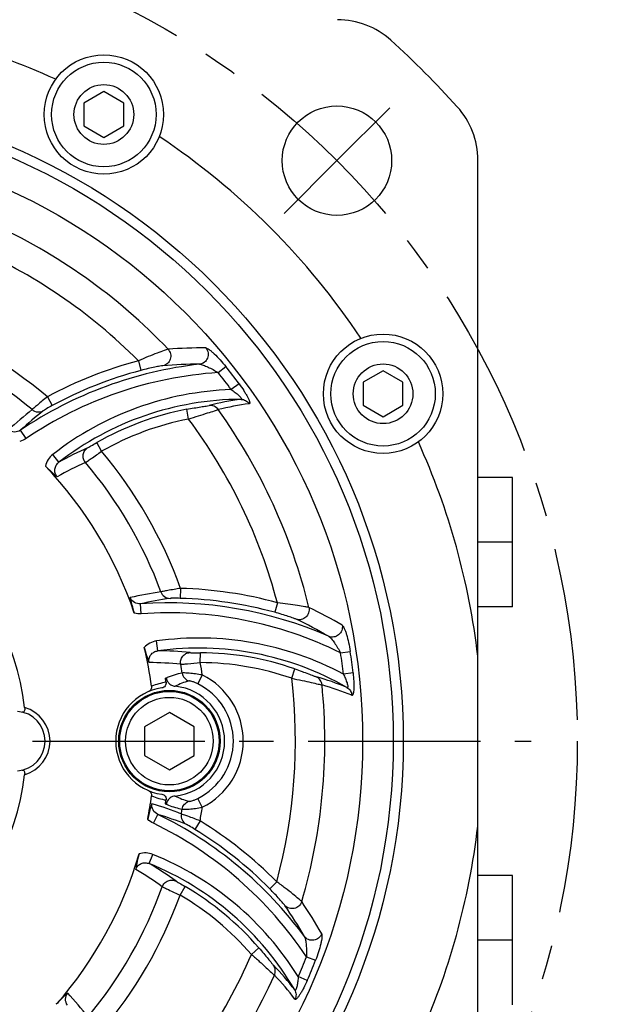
# Model space of a CAD drawing. Header units: millimetres. Extents: x 0 to 420, y 0 to 297.
# Tile 38 of 40: x 351 to 380, y 180 to 229. Entities that reach past the tile are written whole.
import ezdxf
from ezdxf.enums import TextEntityAlignment as Align

# ---------------------------------------------------------------- set-up
doc = ezdxf.new("R2010")
doc.units = ezdxf.units.MM
doc.header["$LTSCALE"] = 23.1
doc.linetypes.add('CENTER', pattern=[0.6, 0.375, -0.075, 0.075, -0.075])
doc.layers.get('0').update_dxf_attribs({"linetype": 'CONTINUOUS'})
for name, color, linetype in [('AXIS', 7, 'CONTINUOUS'), ('COMPONENTS', 7, 'CONTINUOUS'), ('DIMENSION', 7, 'CONTINUOUS')]:
    doc.layers.add(name, color=color, linetype=linetype)
doc.styles.get("Standard").update_dxf_attribs({"font": 'arial.ttf'})
doc.styles.add('TEXTSTYLE_4', font='gdt')
doc.dimstyles.new('DIMSTYLE_5', dxfattribs={"dimtxt": 3, "dimasz": 3, "dimexe": 0.18, "dimexo": 0.0625, "dimgap": 0.09, "dimtad": 1, "dimdec": 3, "dimlfac": 2, "dimdsep": 46, "dimtxsty": 'STANDARD', "dimblk": '_FILLED', "dimblk1": '_FILLED', "dimblk2": '_FILLED', "dimcen": 0.09, "dimadec": 0, "dimazin": 0, "dimtp": 0.5, "dimtm": 0.5, "dimtfac": 1, "dimtdec": 3, "dimtofl": 0, "dimtmove": 0, "dimatfit": 3, "dimldrblk": '_FILLED', "dimfxl": 1, "dimtolj": 1, "dimarcsym": 0})
doc.dimstyles.new('DIMSTYLE_8', dxfattribs={"dimtxt": 3, "dimasz": 3, "dimexe": 0.18, "dimexo": 0.0625, "dimgap": 0.09, "dimtad": 1, "dimtih": 1, "dimtoh": 1, "dimlfac": 2, "dimdsep": 46, "dimtxsty": 'STANDARD', "dimblk": '_FILLED', "dimblk1": '_FILLED', "dimblk2": '_FILLED', "dimcen": 0.09, "dimadec": 0, "dimazin": 0, "dimtol": 1, "dimtp": 0.2, "dimtm": 0.2, "dimtfac": 1, "dimtofl": 0, "dimtmove": 0, "dimatfit": 3, "dimldrblk": '_FILLED', "dimfxl": 1, "dimtolj": 1, "dimarcsym": 0})

# ---------------------------------------------------------------- blocks, each defined once
blk = doc.blocks.new('_FILLED')
at = {"color": 0, "linetype": 'BYBLOCK'}
blk.add_solid([(0, 0), (-1, 0.2), (-1, -0.2)], dxfattribs=at)
blk = doc.blocks.new('*D11')
at = {"layer": 'DIMENSION', "color": 2, "linetype": 'CONTINUOUS'}
for p, q in [((347.395, 259.751), (389.395, 259.751)), ((387.395, 259.751), (387.395, 208.126)), ((387.395, 156.501), (387.395, 208.126)), ((368.587, 156.501), (389.395, 156.501))]:
    blk.add_line(p, q, dxfattribs=at)
at = {"layer": 'DIMENSION', "color": 2, "linetype": 'CONTINUOUS', "xscale": 3, "yscale": 3, "zscale": 3}
for p, rotation in [((387.395, 259.751), 90), ((387.395, 156.501), 270)]:
    blk.add_blockref('_FILLED', p, dxfattribs=dict(at, rotation=rotation))
at = {"layer": 'DIMENSION', "color": 2, "linetype": 'CONTINUOUS', "insert": (383.645, 208.126), "char_height": 3, "width": 10.48327, "attachment_point": 2, "rotation": 90, "line_spacing_factor": 0.9}
blk.add_mtext('206.5', dxfattribs=at)
blk = doc.blocks.new('*D16')
at = {"layer": 'DIMENSION', "color": 2, "linetype": 'CONTINUOUS'}
for p, q in [((298.157, 222.027), (272.622, 222.027)), ((304.333, 217.419), (298.157, 222.027)), ((298.157, 222.027), (298.157, 222.027))]:
    blk.add_line(p, q, dxfattribs=at)
at = {"layer": 'DIMENSION', "color": 2, "linetype": 'CONTINUOUS', "xscale": 3, "yscale": 3, "zscale": 3, "rotation": 323.2732792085}
blk.add_blockref('_FILLED', (304.333, 217.419), dxfattribs=at)
at = {"layer": 'DIMENSION', "color": 2, "linetype": 'CONTINUOUS', "style": 'TEXTSTYLE_4'}
for s, p in [('`', (290.114, 222.777)), ('n', (279.622, 222.777))]:
    blk.add_text(s, height=3, dxfattribs=at).set_placement(p, align=Align.RIGHT)
at = {"layer": 'DIMENSION', "color": 2, "linetype": 'CONTINUOUS'}
for s, p in [('165', (286.614, 222.777)), ('0.2', (295.936, 222.777))]:
    blk.add_text(s, height=3, dxfattribs=at).set_placement(p, align=Align.RIGHT)

msp = doc.modelspace()

# ---------------------------------------------------------------- linework, layer by layer
at = {"layer": 'AXIS', "color": 2, "linetype": 'CENTER'}
for p, q in [((366.56328, 221.91964), (369.21493, 224.57129)), ((366.56328, 221.91964), (363.91163, 219.26799)), ((337.39513, 192.75148), (376.3315, 192.75148))]:
    msp.add_line(p, q, dxfattribs=at)
msp.add_circle((337.39513, 192.75148), 41.25, dxfattribs=at)
at = {"layer": 'COMPONENTS', "color": 7, "linetype": 'CONTINUOUS'}
for p, q in [((354.84827, 225.39249), (353.84827, 224.81514)), ((355.84827, 224.81514), (354.84827, 225.39249)), ((353.84827, 224.81514), (353.84827, 223.66044)), ((355.84827, 223.66044), (355.84827, 224.81514)), ((353.84827, 223.66044), (354.84827, 223.08309)), ((354.84827, 223.08309), (355.84827, 223.66044)), ((373.64513, 163.55923), (373.64513, 221.94373)), ((368.88143, 211.35933), (367.88143, 210.78198)), ((369.88143, 210.78198), (368.88143, 211.35933)), ((367.88143, 210.78198), (367.88143, 209.62728)), ((369.88143, 209.62728), (369.88143, 210.78198)), ((367.88143, 209.62728), (368.88143, 209.04993)), ((368.88143, 209.04993), (369.88143, 209.62728)), ((375.39513, 206.00148), (373.64513, 206.00148)), ((375.39513, 199.50148), (375.39513, 206.00148)), ((375.39513, 202.75148), (373.64513, 202.75148)), ((375.39513, 199.50148), (373.64513, 199.50148)), ((358.14513, 194.19486), (356.89513, 193.47317)), ((359.39513, 193.47317), (358.14513, 194.19486)), ((356.89513, 193.47317), (356.89513, 192.02979)), ((359.39513, 192.02979), (359.39513, 193.47317)), ((356.89513, 192.02979), (358.14513, 191.30811)), ((358.14513, 191.30811), (359.39513, 192.02979)), ((375.39513, 186.00148), (373.64513, 186.00148)), ((375.39513, 179.50148), (375.39513, 186.00148)), ((375.39513, 182.75148), (373.64513, 182.75148))]:
    msp.add_line(p, q, dxfattribs=at)
at = {"layer": 'COMPONENTS', "color": 9, "linetype": 'CONTINUOUS'}
for p, q in [((356.5843, 211.86103), (356.71179, 211.37773)), ((360.59468, 211.26914), (360.97952, 211.57632)), ((361.64718, 210.70799), (361.25144, 210.41498)), ((352.00966, 210.05111), (352.24735, 209.61141)), ((359.1105, 208.93301), (359.01626, 209.42387)), ((350.9414, 207.96076), (350.66199, 208.37375)), ((354.73653, 207.31642), (354.48889, 207.75058)), ((352.59161, 206.76424), (352.28455, 207.15871)), ((358.7015, 200.42613), (358.68749, 199.9265)), ((356.73119, 199.14997), (356.6957, 199.64733)), ((363.56821, 199.70625), (363.43697, 199.22396)), ((357.56204, 197.28864), (357.49336, 197.78379)), ((359.69569, 196.69438), (359.69831, 197.19421)), ((366.74536, 197.18847), (367.23223, 197.26207)), ((359.79636, 196.07513), (359.57474, 195.62905)), ((364.29195, 195.9074), (364.45577, 196.37962)), ((367.37627, 196.17625), (366.88705, 196.12037)), ((357.99005, 189.58086), (358.10483, 189.53253)), ((359.79636, 189.42783), (359.57474, 189.87391)), ((357.33989, 188.6247), (357.55784, 189.07317)), ((359.68431, 188.74473), (359.42236, 188.31904)), ((357.12877, 186.59732), (357.31686, 187.06047)), ((363.53907, 185.68794), (363.18426, 185.33589)), ((358.67943, 185.01585), (358.93161, 185.4474)), ((362.26642, 182.03618), (362.64441, 182.36322)), ((365.03167, 181.91891), (365.49011, 181.73921)), ((365.07194, 180.72684), (364.62032, 180.92306))]:
    msp.add_line(p, q, dxfattribs=at)
at = {"layer": 'COMPONENTS', "color": 7, "linetype": 'CONTINUOUS'}
for centre, radius in [((354.84827, 224.23779), 3), ((354.84827, 224.23779), 2.625), ((354.84827, 224.23779), 1.5), ((337.39513, 192.75148), 32.5), ((337.39513, 192.75148), 32), ((366.56328, 221.91964), 2.75), ((337.39513, 192.75148), 30.45592), ((368.88143, 210.20463), 3), ((368.88143, 210.20463), 2.625), ((368.88143, 210.20463), 1.5), ((358.14513, 192.75148), 2.55), ((358.14513, 192.75148), 2.5), ((358.14513, 192.75148), 2.2)]:
    msp.add_circle(centre, radius, dxfattribs=at)
for centre, radius, start, end in [((337.39513, 192.75148), 36.5, 65.676808, 83.290203), ((366.58738, 225.00148), 4, 47.849045, 90), ((337.39513, 192.75148), 47.5, 42.150955, 47.849045), ((369.64513, 221.94373), 4, 0, 42.150955), ((337.39513, 192.75148), 36.5, 33.676808, 56.323192), ((337.39513, 192.75148), 36.5, 6.709797, 24.323192), ((337.39513, 192.75148), 13.57747, 7.12926, 172.870747), ((337.39513, 192.75148), 20.04408, 18.721004, 43.587664), ((337.39513, 192.75148), 20.04408, 7.899203, 13.587669), ((358.72094, 192.75148), 3.25, 102.985974, 103.765672), ((358.14513, 192.75148), 2.7, 98.165903, 261.834098), ((337.39513, 192.75148), 20.79347, 8.173332, 8.731814), ((358.14513, 192.75148), 2.77187, 275.937316, 84.062528), ((350.39513, 192.75148), 1.5, 274.411726, 85.588274), ((337.39513, 192.75148), 13.57746, 187.12926, 352.870747), ((337.39513, 192.75148), 20.04408, 348.721014, 352.100797), ((337.39513, 192.75148), 20.79347, 351.268185, 351.826669), ((358.72094, 192.75148), 3.25, 256.234327, 257.014025), ((358.41985, 189.51804), 0.43429, 164.205783, 171.186362), ((358.45302, 189.50871), 0.46876, 157.829305, 164.211122), ((337.39513, 192.75148), 36.5, 335.676808, 353.290203), ((337.39513, 192.75148), 20.04408, 318.721004, 343.587664)]:
    msp.add_arc(centre, radius, start, end, dxfattribs=at)
at = {"layer": 'COMPONENTS', "color": 9, "linetype": 'CONTINUOUS'}
for centre, radius, start, end in [((337.39513, 192.75148), 28.55856, 43.59561, 65.676457), ((337.39513, 192.75148), 27.08135, 44.880872, 66.692166), ((337.39513, 192.75148), 22.64645, 49.809236, 70.026685), ((337.39513, 192.75148), 21.66164, 50.261021, 70.264107), ((359.77605, 190.49526), 22.01477, 89.479519, 94.423918), ((361.87658, 191.79837), 20.74894, 104.777294, 118.39441), ((361.87658, 191.79837), 20.01275, 96.356654, 124.081581), ((361.87658, 191.79837), 19.51292, 93.764004, 124.081555), ((361.87658, 191.79837), 20.24911, 104.777293, 118.39441), ((359.58186, 190.43265), 21.25558, 89.787149, 94.750536), ((337.39513, 192.75148), 29.68371, 36.517097, 38.593427), ((337.39513, 192.75148), 30.17612, 36.516692, 38.596528), ((361.7974, 194.93753), 15.48708, 92.020852, 127.895278), ((361.7974, 194.93753), 14.98725, 90.204313, 127.896917), ((363.63108, 195.74805), 14.30169, 97.582332, 104.138061), ((364.08212, 193.2387), 20.64704, 128.449706, 132.803481), ((364.15838, 193.76504), 19.88887, 128.391711, 132.733611), ((361.7974, 194.93753), 14.75089, 100.867623, 119.700275), ((363.93387, 196.07444), 13.74459, 97.448363, 104.063781), ((337.39513, 192.75148), 28.55856, 13.59561, 35.676457), ((361.7974, 194.93753), 14.25106, 100.867622, 119.700275), ((337.39513, 192.75148), 27.08135, 14.880872, 36.692166), ((360.28966, 193.33033), 15.48321, 113.815951, 119.814137), ((337.39513, 192.75148), 22.64645, 19.809236, 40.026685), ((360.07222, 192.87853), 15.17424, 113.899816, 119.91043), ((337.39513, 192.75148), 21.66164, 20.261021, 40.264107), ((358.12013, 179.68534), 20.74894, 74.777294, 88.39441), ((360.75443, 179.80353), 20.67376, 98.450148, 102.798326), ((361.07956, 180.24762), 19.88887, 98.391711, 102.733611), ((358.12013, 179.68534), 20.24911, 74.777293, 88.39441), ((358.12013, 179.68534), 20.01275, 66.35666, 94.081581), ((355.64916, 179.60648), 22.01543, 59.479629, 64.423871), ((358.12013, 179.68534), 19.51292, 63.764388, 94.081555), ((355.45007, 179.65011), 21.2554, 59.787126, 64.750549), ((359.62114, 182.44352), 15.48708, 62.020574, 97.895278), ((359.62114, 182.44352), 14.98725, 60.204313, 97.896917), ((357.5118, 181.80551), 15.48321, 83.815951, 89.814136), ((359.62114, 182.44352), 14.75089, 70.867623, 89.700275), ((337.39513, 192.75148), 29.68371, 6.517019, 8.593567), ((337.39513, 192.75148), 30.17612, 6.516692, 8.596528), ((357.09759, 181.52296), 15.17424, 83.899816, 89.91043), ((337.39513, 192.75148), 21.66164, 9.085483, 10.264107), ((337.39513, 192.75148), 22.64645, 8.43934, 10.026685), ((359.62114, 182.44352), 14.25106, 70.867622, 89.700275), ((358.14513, 192.75148), 3.71123, 296.418852, 63.581152), ((361.61441, 182.22861), 14.30168, 67.582331, 74.138061), ((358.38394, 192.82082), 2.91532, 98.016219, 112.91072), ((360.10884, 192.21388), 3.69685, 105.537031, 116.976683), ((358.14513, 192.75148), 3.21313, 296.41877, 63.58123), ((337.39513, 192.75148), 27.08135, 344.880872, 6.692166), ((337.39513, 192.75148), 28.55856, 343.59561, 5.676457), ((362.03983, 182.35988), 13.74459, 67.448363, 74.063781), ((350.39513, 192.75148), 1.75, 285.659945, 74.34008), ((358.3838, 192.68165), 2.91481, 247.087988, 261.985094), ((360.10886, 193.28912), 3.69689, 243.023373, 254.462902), ((351.15089, 169.85854), 20.67379, 68.450148, 72.798319), ((348.81043, 171.07337), 20.01275, 36.356604, 64.081581), ((351.65452, 170.0806), 19.88887, 68.391711, 72.733611), ((337.39513, 192.75148), 21.66164, 350.261021, 350.914517), ((337.39513, 192.75148), 22.64645, 349.809236, 351.56066), ((348.81043, 171.07337), 19.51292, 33.763918, 64.081555), ((348.81043, 171.07337), 20.74894, 44.777294, 58.39441), ((348.81043, 171.07337), 20.24911, 44.777293, 58.39441), ((351.48944, 172.71151), 15.48708, 32.021313, 67.895278), ((349.34369, 173.21365), 15.48321, 53.815951, 59.814136), ((351.48944, 172.71151), 14.98725, 30.204313, 67.896917), ((348.8437, 173.17607), 15.17424, 53.899816, 59.91043), ((337.39513, 192.75148), 21.66164, 320.261021, 340.264107), ((351.48944, 172.71151), 14.75089, 40.867623, 59.700275), ((337.39513, 192.75148), 22.64645, 319.809236, 340.026685), ((351.48944, 172.71151), 14.25106, 40.867622, 59.700275), ((346.63638, 172.24398), 22.00913, 29.478597, 34.424323), ((346.47901, 172.37693), 21.25715, 29.787347, 34.750414), ((337.39513, 192.75148), 27.08135, 314.880872, 336.692166), ((337.39513, 192.75148), 29.68371, 336.517228, 338.593404), ((337.39513, 192.75148), 30.17612, 336.516692, 338.596528), ((353.1082, 171.52876), 14.30169, 37.582332, 44.13806), ((337.39513, 192.75148), 28.55856, 313.59561, 335.676457), ((353.54226, 171.42974), 13.74459, 37.448363, 44.063781), ((337.86149, 166.04772), 20.6738, 38.450148, 42.798318)]:
    msp.add_arc(centre, radius, start, end, dxfattribs=at)
for points, knots in [([(358.07794, 212.44444), (358.01127, 212.42653), (357.82862, 212.36159), (357.49533, 212.23977), (357.06276, 212.06689), (356.7488, 211.93339), (356.5843, 211.86103)], [0, 0, 0, 0, 0.1290844, 0.36200954, 0.66392412, 1, 1, 1, 1]), ([(358.07787, 212.44437), (358.13617, 212.38009), (358.22001, 212.21726), (358.20835, 211.94614), (358.06608, 211.71631), (357.90495, 211.6328), (357.82153, 211.61521)], [0, 0, 0, 0, 0.25129322, 0.50329721, 0.7531041, 1, 1, 1, 1]), ([(359.97608, 212.50905), (360.03264, 212.44085), (360.10987, 212.26997), (360.08106, 211.99371), (359.91882, 211.76961), (359.74729, 211.69823), (359.66089, 211.68807)], [0, 0, 0, 0, 0.25119267, 0.50342514, 0.75334288, 1, 1, 1, 1]), ([(359.97603, 212.50912), (360.00055, 212.5089), (360.06096, 212.48123), (360.15586, 212.41985), (360.27335, 212.3261), (360.4577, 212.16077), (360.69973, 211.91173), (360.88617, 211.69334), (360.97952, 211.57632)], [0, 0, 0, 0, 0.05318095, 0.13776049, 0.24793467, 0.37753395, 0.67530399, 1, 1, 1, 1]), ([(357.82153, 211.61521), (357.77042, 211.61097), (357.63141, 211.58605), (357.38188, 211.53865), (357.0625, 211.46692), (356.83201, 211.40944), (356.71179, 211.37773)], [0, 0, 0, 0, 0.13548937, 0.37238418, 0.67149985, 1, 1, 1, 1]), ([(359.66091, 211.68809), (359.68784, 211.68953), (359.75084, 211.67667), (359.89304, 211.63252), (360.09359, 211.54607), (360.3432, 211.41915), (360.51088, 211.32142), (360.59468, 211.26914)], [0, 0, 0, 0, 0.07855326, 0.18399587, 0.43519162, 0.71226519, 1, 1, 1, 1]), ([(361.25144, 210.41498), (361.28534, 210.3921), (361.3523, 210.34569), (361.44996, 210.27393), (361.54292, 210.20093), (361.62843, 210.12815), (361.70026, 210.05892), (361.74837, 210.0041), (361.76901, 209.96571), (361.77468, 209.94333), (361.76281, 209.9268), (361.75052, 209.92513), (361.74407, 209.92469)], [0, 0, 0, 0, 0.16410702, 0.32692031, 0.48621994, 0.63847825, 0.77681193, 0.88782821, 0.92685709, 0.95366191, 0.97404585, 1, 1, 1, 1]), ([(361.64718, 210.70799), (361.72932, 210.59712), (361.84522, 210.43033), (361.98269, 210.20711), (362.06739, 210.0545), (362.1239, 209.93683), (362.15593, 209.85424), (362.17122, 209.80468), (362.17899, 209.76421), (362.17959, 209.73341), (362.17134, 209.71019), (362.1582, 209.70384), (362.15212, 209.70305)], [0, 0, 0, 0, 0.35610538, 0.52362468, 0.67639147, 0.80638572, 0.86009725, 0.9048566, 0.94011087, 0.96598915, 0.98417818, 1, 1, 1, 1]), ([(352.00966, 210.05111), (351.84036, 209.91546), (351.61326, 209.73023), (351.36045, 209.51296), (351.27218, 209.43681), (351.24322, 209.40852)], [0, 0, 0, 0, 0.65063952, 0.87859557, 1, 1, 1, 1]), ([(361.74403, 209.92469), (361.82349, 209.92457), (361.98554, 209.88342), (362.10784, 209.76986), (362.15212, 209.70305)], [0, 0, 0, 0, 0.4978642, 1, 1, 1, 1]), ([(351.24322, 209.40852), (351.31921, 209.34452), (351.51353, 209.26039), (351.72108, 209.30502), (351.80671, 209.3536)], [0, 0, 0, 0, 0.50228165, 1, 1, 1, 1]), ([(352.24735, 209.61141), (352.15026, 209.55893), (352.01935, 209.48643), (351.8742, 209.39783), (351.82297, 209.36649), (351.80671, 209.3536)], [0, 0, 0, 0, 0.64834186, 0.87807729, 1, 1, 1, 1]), ([(359.01626, 209.42387), (359.13897, 209.44743), (359.37413, 209.49057), (359.6993, 209.54365), (359.95013, 209.5847), (360.08932, 209.60433), (360.13776, 209.61654)], [0, 0, 0, 0, 0.32940413, 0.63029123, 0.86832367, 1, 1, 1, 1]), ([(359.1105, 208.93301), (359.2778, 208.98998), (359.5953, 209.09533), (360.02926, 209.23075), (360.35617, 209.33204), (360.53354, 209.38405), (360.5939, 209.40705)], [0, 0, 0, 0, 0.34044218, 0.64439127, 0.87556909, 1, 1, 1, 1]), ([(360.5939, 209.40705), (360.54393, 209.4784), (360.40447, 209.59662), (360.22361, 209.62582), (360.13776, 209.61654)], [0, 0, 0, 0, 0.50218271, 1, 1, 1, 1]), ([(350.66199, 208.37375), (350.57389, 208.31358), (350.35572, 208.24323), (350.13635, 208.32015), (350.05272, 208.38723)], [0, 0, 0, 0, 0.49878524, 1, 1, 1, 1]), ([(353.92458, 206.75169), (353.8793, 206.80614), (353.81115, 206.93582), (353.79785, 207.15335), (353.87457, 207.35642), (353.97833, 207.45812), (354.03754, 207.4951)], [0, 0, 0, 0, 0.25153371, 0.50259074, 0.75208484, 1, 1, 1, 1]), ([(353.92455, 206.75166), (353.95846, 206.77276), (354.05249, 206.83869), (354.32313, 207.02685), (354.56007, 207.19372), (354.73653, 207.31642)], [0, 0, 0, 0, 0.12112312, 0.34811028, 1, 1, 1, 1]), ([(354.03754, 207.4951), (354.05738, 207.50385), (354.11093, 207.5345), (354.26142, 207.61934), (354.39218, 207.69542), (354.48889, 207.75058)], [0, 0, 0, 0, 0.12542749, 0.35604249, 1, 1, 1, 1]), ([(352.2849, 207.15896), (352.19205, 207.08668), (352.02997, 206.90885), (351.93847, 206.68611), (351.91346, 206.57114)], [0, 0, 0, 0, 0.50003456, 1, 1, 1, 1]), ([(352.50567, 206.03164), (352.45987, 206.08309), (352.39013, 206.20772), (352.37458, 206.41922), (352.44436, 206.61785), (352.53769, 206.72265), (352.59161, 206.76424)], [0, 0, 0, 0, 0.25135094, 0.50205929, 0.75151229, 1, 1, 1, 1]), ([(358.7015, 200.42613), (358.48705, 200.39331), (358.19777, 200.34644), (357.8702, 200.28469), (357.75567, 200.26288), (357.71645, 200.25285)], [0, 0, 0, 0, 0.65063952, 0.87859557, 1, 1, 1, 1]), ([(356.6957, 199.64733), (356.5893, 199.63927), (356.36513, 199.68745), (356.21363, 199.86383), (356.17475, 199.96376)], [0, 0, 0, 0, 0.49878489, 1, 1, 1, 1]), ([(357.71645, 200.25285), (357.75025, 200.15943), (357.87648, 199.98941), (358.07854, 199.92428), (358.17698, 199.92355)], [0, 0, 0, 0, 0.50228165, 1, 1, 1, 1]), ([(358.68749, 199.9265), (358.57717, 199.92959), (358.42755, 199.93226), (358.25755, 199.9281), (358.19751, 199.92658), (358.17698, 199.92355)], [0, 0, 0, 0, 0.64834186, 0.87807729, 1, 1, 1, 1]), ([(365.15344, 199.46467), (365.08676, 199.4825), (364.89611, 199.51758), (364.54655, 199.57873), (364.08549, 199.6453), (363.74685, 199.68667), (363.56821, 199.70625)], [0, 0, 0, 0, 0.1290844, 0.36200954, 0.66392412, 1, 1, 1, 1]), ([(365.15335, 199.46465), (365.1717, 199.37983), (365.16289, 199.1969), (365.01724, 198.96793), (364.77912, 198.84003), (364.59782, 198.84827), (364.51677, 198.87475)], [0, 0, 0, 0, 0.25129322, 0.50329721, 0.7531041, 1, 1, 1, 1]), ([(364.51677, 198.87475), (364.47039, 198.89663), (364.33754, 198.94455), (364.09775, 199.02827), (363.78529, 199.12584), (363.55694, 199.19131), (363.43697, 199.22396)], [0, 0, 0, 0, 0.13548937, 0.37238418, 0.67149985, 1, 1, 1, 1]), ([(366.82959, 198.57156), (366.84447, 198.48422), (366.82592, 198.29761), (366.66283, 198.07278), (366.41028, 197.95982), (366.22604, 197.98376), (366.14613, 198.01817)], [0, 0, 0, 0, 0.25119267, 0.50342514, 0.75334288, 1, 1, 1, 1]), ([(366.82958, 198.57164), (366.8507, 198.5592), (366.88919, 198.50502), (366.94068, 198.40443), (366.99555, 198.2645), (367.07254, 198.02913), (367.15763, 197.69244), (367.2099, 197.41009), (367.23223, 197.26207)], [0, 0, 0, 0, 0.05318057, 0.13775943, 0.24793326, 0.37753252, 0.67530306, 1, 1, 1, 1]), ([(366.14616, 198.01817), (366.1702, 198.00596), (366.21834, 197.96332), (366.31941, 197.85398), (366.44986, 197.67884), (366.60258, 197.44412), (366.69892, 197.27565), (366.74536, 197.18847)], [0, 0, 0, 0, 0.07855324, 0.18399582, 0.43519155, 0.71226514, 1, 1, 1, 1]), ([(357.49379, 197.78384), (357.37723, 197.76767), (357.14796, 197.6947), (356.95734, 197.54755), (356.8782, 197.4605)], [0, 0, 0, 0, 0.50003459, 1, 1, 1, 1]), ([(357.12132, 196.69717), (357.10738, 196.76462), (357.1093, 196.90742), (357.20158, 197.09836), (357.36133, 197.23549), (357.49455, 197.27958), (357.56204, 197.28864)], [0, 0, 0, 0, 0.25135106, 0.50205945, 0.75151238, 1, 1, 1, 1]), ([(358.71015, 196.61129), (358.69817, 196.68109), (358.70399, 196.82746), (358.80124, 197.02251), (358.96921, 197.16), (359.10993, 197.1962), (359.17969, 197.19863)], [0, 0, 0, 0, 0.25153371, 0.50259074, 0.75208484, 1, 1, 1, 1]), ([(359.17969, 197.19862), (359.20125, 197.19628), (359.26295, 197.19604), (359.4357, 197.19428), (359.58697, 197.19479), (359.69831, 197.19421)], [0, 0, 0, 0, 0.12542749, 0.35604249, 1, 1, 1, 1]), ([(358.71011, 196.61128), (358.75003, 196.6126), (358.86443, 196.62268), (359.19289, 196.65031), (359.48152, 196.67636), (359.69569, 196.69438)], [0, 0, 0, 0, 0.12112312, 0.34811028, 1, 1, 1, 1]), ([(358.785, 196.17203), (358.64993, 196.1438), (358.44826, 196.09257), (358.18446, 196.00361), (358.05514, 195.94923), (357.99005, 195.9221)], [0, 0, 0, 0, 0.49598503, 0.74654333, 1, 1, 1, 1]), ([(359.79636, 196.07513), (359.68168, 196.09691), (359.46385, 196.13225), (359.16728, 196.1642), (358.96023, 196.17692), (358.8415, 196.17675), (358.80023, 196.17486), (358.785, 196.17203)], [0, 0, 0, 0, 0.34395119, 0.64977394, 0.87886465, 0.9543402, 1, 1, 1, 1]), ([(358.785, 196.17203), (358.79933, 196.08325), (358.87714, 195.9107), (359.03394, 195.80414), (359.1186, 195.77564)], [0, 0, 0, 0, 0.50166431, 1, 1, 1, 1]), ([(364.45577, 196.37962), (364.57382, 196.33867), (364.79905, 196.25845), (365.10719, 196.14184), (365.34494, 196.05197), (365.4753, 195.99938), (365.52335, 195.98573)], [0, 0, 0, 0, 0.32940413, 0.63029123, 0.86832367, 1, 1, 1, 1]), ([(365.81364, 195.57623), (365.80604, 195.66301), (365.74437, 195.83513), (365.60234, 195.95084), (365.52335, 195.98573)], [0, 0, 0, 0, 0.50218271, 1, 1, 1, 1]), ([(366.88705, 196.12037), (366.90497, 196.0836), (366.93975, 196.00993), (366.98845, 195.89895), (367.03245, 195.78925), (367.07011, 195.68347), (367.0977, 195.5876), (367.11196, 195.51606), (367.11064, 195.4725), (367.10437, 195.45028), (367.08582, 195.4419), (367.07434, 195.4466), (367.06853, 195.44944)], [0, 0, 0, 0, 0.16410703, 0.32692035, 0.48622, 0.63847832, 0.77681199, 0.88782825, 0.92685711, 0.95366191, 0.97404584, 1, 1, 1, 1]), ([(367.37627, 196.17625), (367.39197, 196.03916), (367.40895, 195.83677), (367.41639, 195.57471), (367.41344, 195.4002), (367.40355, 195.27004), (367.38999, 195.1825), (367.37845, 195.13194), (367.36494, 195.093), (367.35006, 195.06603), (367.33131, 195.05004), (367.31675, 195.05112), (367.3111, 195.05348)], [0, 0, 0, 0, 0.35610538, 0.52362468, 0.67639147, 0.80638572, 0.86009725, 0.9048566, 0.94011087, 0.96598915, 0.98417818, 1, 1, 1, 1]), ([(359.57474, 195.62905), (359.52382, 195.65435), (359.42639, 195.69772), (359.29099, 195.74664), (359.1914, 195.76926), (359.13591, 195.78049), (359.1186, 195.77564)], [0, 0, 0, 0, 0.35365757, 0.66433045, 0.88817975, 1, 1, 1, 1]), ([(364.29195, 195.9074), (364.46532, 195.87309), (364.79296, 195.80558), (365.23649, 195.70588), (365.57025, 195.63014), (365.74987, 195.5865), (365.81364, 195.57623)], [0, 0, 0, 0, 0.34044218, 0.64439127, 0.87556909, 1, 1, 1, 1]), ([(367.0685, 195.44946), (367.13726, 195.40962), (367.25702, 195.29297), (367.30615, 195.13347), (367.3111, 195.05348)], [0, 0, 0, 0, 0.49786411, 1, 1, 1, 1]), ([(357.55783, 189.07317), (357.46166, 189.1194), (357.29162, 189.2732), (357.2486, 189.50171), (357.2649, 189.60769)], [0, 0, 0, 0, 0.49878475, 1, 1, 1, 1]), ([(358.10483, 189.53253), (358.21476, 189.48701), (358.44038, 189.4137), (358.6698, 189.35501), (358.785, 189.33094)], [0, 0, 0, 0, 0.50273551, 1, 1, 1, 1]), ([(358.78504, 189.33093), (358.79937, 189.4197), (358.87716, 189.59225), (359.03395, 189.69881), (359.1186, 189.72732)], [0, 0, 0, 0, 0.50166502, 1, 1, 1, 1]), ([(359.1186, 189.72732), (359.13591, 189.72248), (359.1914, 189.73371), (359.29099, 189.75632), (359.42639, 189.80524), (359.52382, 189.84861), (359.57474, 189.87391)], [0, 0, 0, 0, 0.11181844, 0.33567004, 0.6463422, 1, 1, 1, 1]), ([(358.74459, 189.0872), (358.72716, 188.98939), (358.75146, 188.77903), (358.89389, 188.6216), (358.97877, 188.57174)], [0, 0, 0, 0, 0.50228165, 1, 1, 1, 1]), ([(359.68431, 188.74473), (359.48218, 188.82354), (359.20822, 188.92759), (358.89366, 189.03789), (358.78357, 189.07627), (358.74459, 189.0872)], [0, 0, 0, 0, 0.65063952, 0.87859557, 1, 1, 1, 1]), ([(358.785, 189.33094), (358.80023, 189.3281), (358.8415, 189.32621), (358.96023, 189.32604), (359.16728, 189.33876), (359.46385, 189.37072), (359.68168, 189.40605), (359.79636, 189.42783)], [0, 0, 0, 0, 0.04565879, 0.12113374, 0.35022605, 0.6560486, 1, 1, 1, 1]), ([(359.42236, 188.31904), (359.32837, 188.37688), (359.20013, 188.454), (359.05082, 188.5354), (358.99807, 188.56411), (358.97877, 188.57174)], [0, 0, 0, 0, 0.64834186, 0.87807729, 1, 1, 1, 1]), ([(357.31725, 187.0603), (357.20823, 187.10457), (356.97319, 187.15602), (356.73454, 187.12389), (356.62247, 187.08807)], [0, 0, 0, 0, 0.50003456, 1, 1, 1, 1]), ([(356.45135, 186.30545), (356.47301, 186.37083), (356.54607, 186.49355), (356.72145, 186.61276), (356.92837, 186.65164), (357.06579, 186.62322), (357.12877, 186.59732)], [0, 0, 0, 0, 0.25135095, 0.50205929, 0.75151228, 1, 1, 1, 1]), ([(357.78438, 185.43666), (357.8089, 185.5031), (357.88713, 185.62695), (358.06888, 185.74724), (358.2831, 185.78233), (358.42305, 185.74332), (358.48468, 185.71054)], [0, 0, 0, 0, 0.25153371, 0.50259074, 0.75208484, 1, 1, 1, 1]), ([(358.48468, 185.71054), (358.50218, 185.69773), (358.5555, 185.66667), (358.70422, 185.57877), (358.83548, 185.50357), (358.93161, 185.4474)], [0, 0, 0, 0, 0.12542749, 0.35604249, 1, 1, 1, 1]), ([(364.79113, 184.68612), (364.7423, 184.7349), (364.59473, 184.86061), (364.32258, 185.08834), (363.95657, 185.37652), (363.68398, 185.58167), (363.53907, 185.68794)], [0, 0, 0, 0, 0.1290844, 0.36200954, 0.66392412, 1, 1, 1, 1]), ([(357.78435, 185.43667), (357.81957, 185.41785), (357.92368, 185.36939), (358.22196, 185.22908), (358.48495, 185.10732), (358.67943, 185.01585)], [0, 0, 0, 0, 0.12112312, 0.34811028, 1, 1, 1, 1]), ([(363.94479, 184.49356), (363.91557, 184.5357), (363.82448, 184.64363), (363.65867, 184.83603), (363.43686, 185.07675), (363.27184, 185.24763), (363.18426, 185.33589)], [0, 0, 0, 0, 0.13548937, 0.37238418, 0.67149985, 1, 1, 1, 1]), ([(364.79104, 184.68614), (364.76452, 184.60352), (364.66542, 184.44949), (364.4248, 184.32403), (364.15463, 184.33232), (364.00175, 184.43011), (363.9448, 184.49356)], [0, 0, 0, 0, 0.25129322, 0.50329721, 0.7531041, 1, 1, 1, 1]), ([(365.79616, 183.07459), (365.76537, 182.99151), (365.656, 182.83918), (365.40235, 182.726), (365.12715, 182.75445), (364.97957, 182.86731), (364.92757, 182.93706)], [0, 0, 0, 0, 0.25119267, 0.50342514, 0.75334288, 1, 1, 1, 1]), ([(365.7962, 183.07464), (365.80827, 183.05329), (365.8145, 182.98713), (365.8088, 182.87427), (365.78635, 182.72564), (365.73534, 182.48332), (365.64068, 182.14921), (365.54478, 181.87857), (365.49011, 181.73921)], [0, 0, 0, 0, 0.05318391, 0.13776889, 0.24794567, 0.37754479, 0.67531051, 1, 1, 1, 1]), ([(364.9276, 182.93705), (364.94232, 182.91445), (364.96268, 182.85346), (364.99554, 182.70823), (365.02095, 182.49133), (365.03584, 182.2117), (365.03504, 182.01763), (365.03166, 181.91891)], [0, 0, 0, 0, 0.0785532, 0.18399571, 0.43519136, 0.71226492, 1, 1, 1, 1]), ([(362.64441, 182.36322), (362.72616, 182.26873), (362.8811, 182.08664), (363.08965, 181.83159), (363.25062, 181.63488), (363.33722, 181.52415), (363.37201, 181.48831)], [0, 0, 0, 0, 0.32940413, 0.63029123, 0.86832367, 1, 1, 1, 1]), ([(362.26642, 182.03618), (362.39941, 181.91978), (362.6494, 181.69749), (362.98366, 181.38938), (363.23483, 181.15691), (363.36856, 181.02931), (363.41866, 180.98853)], [0, 0, 0, 0, 0.34044218, 0.64439127, 0.87556909, 1, 1, 1, 1]), ([(363.41866, 180.98853), (363.45547, 181.06748), (363.48811, 181.24738), (363.42297, 181.4186), (363.37201, 181.48831)], [0, 0, 0, 0, 0.50218271, 1, 1, 1, 1]), ([(364.62032, 180.92306), (364.61746, 180.88226), (364.61074, 180.80107), (364.59743, 180.68061), (364.58069, 180.5636), (364.56041, 180.45316), (364.53637, 180.35634), (364.51295, 180.28726), (364.49003, 180.25019), (364.47348, 180.23409), (364.45323, 180.2361), (364.44563, 180.24591), (364.44203, 180.25128)], [0, 0, 0, 0, 0.164107, 0.32692028, 0.48621989, 0.63847819, 0.77681186, 0.88782816, 0.92685707, 0.95366191, 0.97404586, 1, 1, 1, 1]), ([(365.07194, 180.72684), (365.017, 180.60027), (364.9305, 180.4165), (364.80592, 180.18584), (364.71611, 180.03618), (364.64246, 179.92841), (364.58695, 179.85937), (364.55168, 179.82136), (364.52051, 179.79439), (364.49414, 179.77847), (364.4699, 179.774), (364.45783, 179.78221), (364.45411, 179.78708)], [0, 0, 0, 0, 0.35610538, 0.52362468, 0.67639147, 0.80638572, 0.86009725, 0.9048566, 0.94011087, 0.96598915, 0.98417818, 1, 1, 1, 1]), ([(353.01739, 179.48462), (352.95721, 179.57274), (352.88686, 179.79096), (352.96385, 180.01036), (353.03096, 180.09399)], [0, 0, 0, 0, 0.49878488, 1, 1, 1, 1]), ([(364.442, 180.25133), (364.48163, 180.18245), (364.52703, 180.02154), (364.48983, 179.85883), (364.45411, 179.78708)], [0, 0, 0, 0, 0.4978643, 1, 1, 1, 1])]:
    msp.add_open_spline(points, degree=3, knots=knots, dxfattribs=at)
for points in [[(350.94174, 207.96026), (350.84394, 207.89409), (350.73321, 207.84374), (350.61874, 207.81474)], [(356.73123, 199.14937), (356.61344, 199.14096), (356.49238, 199.15272), (356.37874, 199.18484)], [(357.33963, 188.62416), (357.23341, 188.67577), (357.13444, 188.74649), (357.05209, 188.83113)]]:
    msp.add_open_spline(points, degree=3, dxfattribs=at)
at = {"layer": 'COMPONENTS', "color": 7, "linetype": 'CONTINUOUS'}
for points, knots in [([(351.91342, 206.57119), (351.96591, 206.51605), (352.15408, 206.32626), (352.35655, 206.15111), (352.50565, 206.03165)], [0, 0, 0, 0, 0.2849286, 1, 1, 1, 1]), ([(356.17478, 199.96366), (356.18578, 199.90735), (356.23914, 199.64429), (356.31095, 199.38482), (356.37869, 199.18494)], [0, 0, 0, 0, 0.21376836, 1, 1, 1, 1]), ([(356.87819, 197.46056), (356.89608, 197.38656), (356.96414, 197.12811), (357.05192, 196.87519), (357.12131, 196.69718)], [0, 0, 0, 0, 0.28492872, 1, 1, 1, 1]), ([(357.24902, 195.50616), (357.25647, 195.45241), (357.234, 195.33666), (357.1451, 195.26004), (357.09507, 195.23893)], [0, 0, 0, 0, 0.4998021, 1, 1, 1, 1]), ([(357.97739, 195.70765), (357.98195, 195.67587), (357.97838, 195.60915), (357.93459, 195.51865), (357.85876, 195.45122), (357.79434, 195.4288), (357.76162, 195.42411)], [0, 0, 0, 0, 0.24496279, 0.49463037, 0.74783396, 1, 1, 1, 1]), ([(358.10178, 195.68109), (358.14275, 195.63297), (358.24448, 195.55199), (358.36895, 195.51503), (358.43186, 195.50848)], [0, 0, 0, 0, 0.49979651, 1, 1, 1, 1]), ([(350.86692, 194.44188), (350.87118, 194.40794), (350.87373, 194.34445), (350.85484, 194.26148), (350.80751, 194.20719), (350.76581, 194.20506), (350.74893, 194.20916)], [0, 0, 0, 0, 0.33888839, 0.62424161, 0.82789519, 1, 1, 1, 1]), ([(350.74892, 191.2938), (350.7658, 191.2979), (350.80747, 191.29578), (350.85479, 191.24155), (350.8737, 191.15864), (350.8712, 191.0952), (350.86694, 191.06128)], [0, 0, 0, 0, 0.17214555, 0.37581361, 0.66111914, 1, 1, 1, 1]), ([(357.09507, 190.26404), (357.1451, 190.24292), (357.234, 190.1663), (357.25647, 190.05055), (357.24902, 189.99681)], [0, 0, 0, 0, 0.50019801, 1, 1, 1, 1]), ([(357.76162, 190.07886), (357.79465, 190.07412), (357.85961, 190.05138), (357.93533, 189.98332), (357.97849, 189.89293), (357.98191, 189.82682), (357.97739, 189.79531)], [0, 0, 0, 0, 0.25456565, 0.50968913, 0.75712164, 1, 1, 1, 1]), ([(358.43185, 189.99448), (358.34311, 189.98525), (358.16702, 189.91819), (358.05253, 189.76823), (358.01892, 189.6856)], [0, 0, 0, 0, 0.50002686, 1, 1, 1, 1]), ([(357.26488, 189.60759), (357.24624, 189.55332), (357.16092, 189.29882), (357.09338, 189.03821), (357.05211, 188.83124)], [0, 0, 0, 0, 0.21376827, 1, 1, 1, 1]), ([(356.62249, 187.08813), (356.60098, 187.0151), (356.5307, 186.75725), (356.48026, 186.49432), (356.45135, 186.30547)], [0, 0, 0, 0, 0.28492861, 1, 1, 1, 1]), ([(353.03089, 180.09391), (352.98761, 180.05623), (352.78648, 179.87849), (352.59768, 179.68657), (352.45845, 179.52796)], [0, 0, 0, 0, 0.21376845, 1, 1, 1, 1])]:
    msp.add_open_spline(points, degree=3, knots=knots, dxfattribs=at)
for points in [[(357.99068, 195.91838), (357.99601, 195.88382), (358.00575, 195.84975), (358.01892, 195.81736)], [(358.01892, 195.81736), (358.03895, 195.76812), (358.06731, 195.72156), (358.10178, 195.68109)]]:
    msp.add_open_spline(points, degree=3, dxfattribs=at)

# ---------------------------------------------------------------- dimensions: what is measured, and where the dimension line sits
at = {"layer": 'DIMENSION', "color": 2, "linetype": 'CONTINUOUS'}
dim = msp.add_linear_dim(base=(387.39513, 259.75148), p1=(368.58738, 156.50148), p2=(347.39513, 259.75148), angle=90, dimstyle='DIMSTYLE_5', dxfattribs=at)
dim.commit()
dim.dimension.update_dxf_attribs({"geometry": '*D11', "text_midpoint": (387.49376, 203.44048), "dimtype": 160})
dim = msp.add_diameter_dim_2p(p1=(304.33338, 217.41894), p2=(370.45687, 168.08402), dimstyle='DIMSTYLE_8', dxfattribs=at)
dim.commit()
dim.dimension.update_dxf_attribs({"geometry": '*D16', "text_midpoint": (280.868, 224.27694), "dimtype": 163})

doc.saveas('drawing.dxf')
